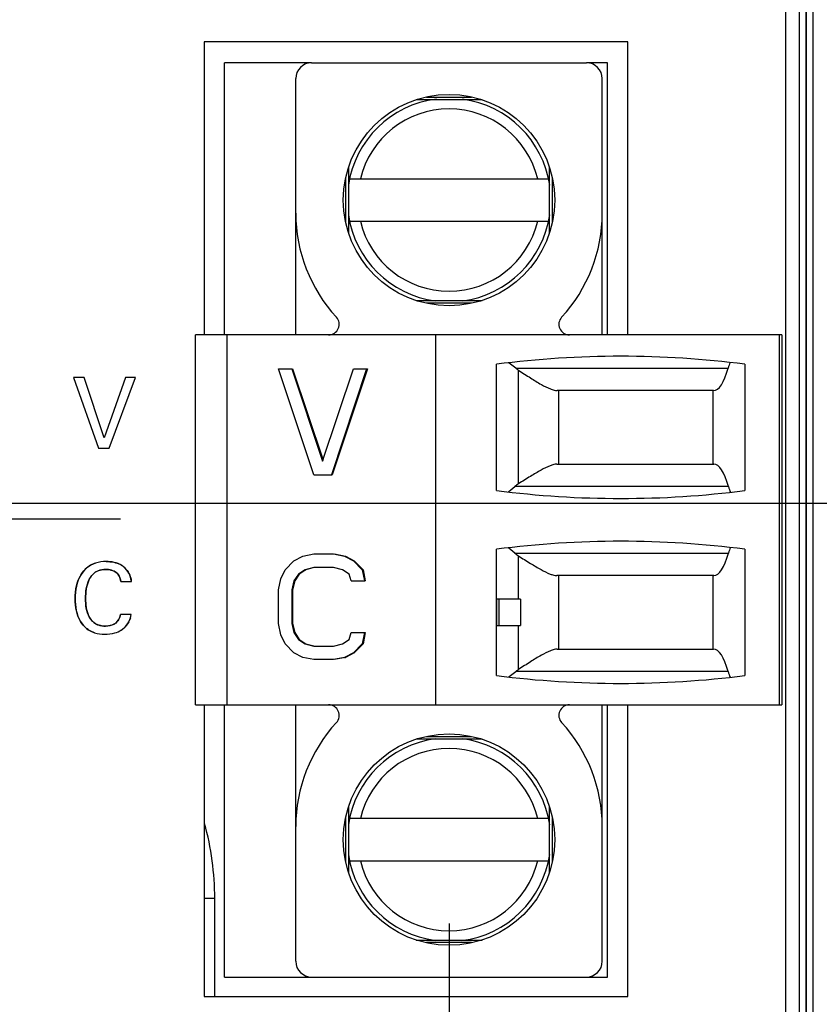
# Model space of a CAD drawing. Header units: inches. Extents: x 0 to 34, y 0 to 22.
# Tile 15 of 139: x 6.567 to 7.163, y 14.652 to 15.386. Entities that reach past the tile are written whole.
import ezdxf

# ---------------------------------------------------------------- set-up
doc = ezdxf.new("R2010")
doc.units = ezdxf.units.IN
doc.header["$LTSCALE"] = 1.87
doc.header["$MEASUREMENT"] = 0
doc.layers.get('0').update_dxf_attribs({"linetype": 'CONTINUOUS'})
doc.layers.add('02___PRT_ALL_AXES', color=7, linetype='CONTINUOUS')
doc.layers.add('DIMENSIONS', color=7, linetype='CONTINUOUS')
doc.styles.get("Standard").update_dxf_attribs({"font": 'txt', "width": 0.8})
doc.dimstyles.new('DIMSTYLE_1', dxfattribs={"dimtxt": 0.125, "dimasz": 0.18, "dimexe": 0.125, "dimexo": 0.0625, "dimgap": 0.03125, "dimtad": 0, "dimtih": 1, "dimtoh": 1, "dimdsep": 46, "dimtxsty": 'STANDARD', "dimblk": '_FILLED', "dimblk1": '_FILLED', "dimblk2": '_FILLED', "dimcen": 0.09, "dimazin": 2, "dimtp": 0.001, "dimtm": 0.001, "dimtfac": 1, "dimtofl": 0, "dimtmove": 0, "dimatfit": 3, "dimldrblk": '_FILLED', "dimfxl": 1, "dimtolj": 1, "dimarcsym": 0})

# ---------------------------------------------------------------- blocks, each defined once
blk = doc.blocks.new('*D14')
at = {"layer": 'DIMENSIONS', "color": 2, "linetype": 'CONTINUOUS'}
blk.add_line((7.22993, 17.80067), (5.38823, 17.80067), dxfattribs=at)
at = {"layer": 'DIMENSIONS', "color": 2, "linetype": 'CONTINUOUS', "insert": (5.32573, 17.86317), "char_height": 0.125, "width": 1.325, "attachment_point": 3, "line_spacing_factor": 0.9}
blk.add_mtext('88.11{\\ftxt.shx;\\W1.000000;\\H0.125000; }[3.469]', dxfattribs=at)
blk = doc.blocks.new('_FILLED')
at = {"color": 0, "linetype": 'BYBLOCK'}
blk.add_solid([(0, 0), (-1, 0.1736), (-1, -0.1736)], dxfattribs=at)
blk = doc.blocks.new('*D20')
at = {"layer": 'DIMENSIONS', "color": 2, "linetype": 'CONTINUOUS'}
blk.add_line((7.68498, 15.02548), (5.38823, 15.02548), dxfattribs=at)
at = {"layer": 'DIMENSIONS', "color": 2, "linetype": 'CONTINUOUS', "insert": (5.32573, 15.08798), "char_height": 0.125, "width": 1.225, "attachment_point": 3, "line_spacing_factor": 0.9}
blk.add_mtext('17.62{\\ftxt.shx;\\W1.000000;\\H0.125000; }[.694]', dxfattribs=at)
blk = doc.blocks.new('*D21')
at = {"layer": 'DIMENSIONS', "color": 2, "linetype": 'CONTINUOUS'}
for p, q in [((5.76869, 15.01381), (5.68094, 14.86756)), ((6.64248, 15.01381), (5.76869, 15.01381)), ((5.68094, 14.86756), (5.38823, 14.86756))]:
    blk.add_line(p, q, dxfattribs=at)
at = {"layer": 'DIMENSIONS', "color": 2, "linetype": 'CONTINUOUS', "insert": (5.32573, 14.93006), "char_height": 0.125, "width": 1.225, "attachment_point": 3, "line_spacing_factor": 0.9}
blk.add_mtext('17.33{\\ftxt.shx;\\W1.000000;\\H0.125000; }[.682]', dxfattribs=at)
blk = doc.blocks.new('*D22')
at = {"layer": 'DIMENSIONS', "color": 2, "linetype": 'CONTINUOUS'}
blk.add_line((7.68522, 15.98946), (5.38823, 15.98946), dxfattribs=at)
at = {"layer": 'DIMENSIONS', "color": 2, "linetype": 'CONTINUOUS', "insert": (5.32573, 16.05196), "char_height": 0.125, "width": 1.325, "attachment_point": 3, "line_spacing_factor": 0.9}
blk.add_mtext('42.11{\\ftxt.shx;\\W1.000000;\\H0.125000; }[1.658]', dxfattribs=at)
blk = doc.blocks.new('*D26')
at = {"layer": 'DIMENSIONS', "color": 2, "linetype": 'CONTINUOUS'}
blk.add_line((8.07229, 15.75194), (8.07229, 13.64417), dxfattribs=at)
at = {"layer": 'DIMENSIONS', "color": 2, "linetype": 'CONTINUOUS', "insert": (8.00979, 13.58167), "char_height": 0.125, "width": 1.325, "attachment_point": 3, "rotation": 90, "line_spacing_factor": 0.9}
blk.add_mtext('50.71{\\ftxt.shx;\\W1.000000;\\H0.125000; }[1.997]', dxfattribs=at)
blk = doc.blocks.new('*D28')
at = {"layer": 'DIMENSIONS', "color": 2, "linetype": 'CONTINUOUS'}
blk.add_line((6.88729, 14.71258), (6.88729, 13.64417), dxfattribs=at)
at = {"layer": 'DIMENSIONS', "color": 2, "linetype": 'CONTINUOUS', "insert": (6.82479, 13.58167), "char_height": 0.125, "width": 1.225, "attachment_point": 3, "rotation": 90, "line_spacing_factor": 0.9}
blk.add_mtext('20.61{\\ftxt.shx;\\W1.000000;\\H0.125000; }[.812]', dxfattribs=at)
blk = doc.blocks.new('*D32')
at = {"layer": 'DIMENSIONS', "color": 2, "linetype": 'CONTINUOUS'}
blk.add_line((9.49639, 15.40217), (5.38823, 15.40217), dxfattribs=at)
at = {"layer": 'DIMENSIONS', "color": 2, "linetype": 'CONTINUOUS', "insert": (5.32573, 15.46467), "char_height": 0.125, "width": 1.325, "attachment_point": 3, "line_spacing_factor": 0.9}
blk.add_mtext('27.19{\\ftxt.shx;\\W1.000000;\\H0.125000; }[1.071]', dxfattribs=at)
blk = doc.blocks.new('*D33')
at = {"layer": 'DIMENSIONS', "color": 2, "linetype": 'CONTINUOUS'}
blk.add_line((9.55889, 15.21466), (9.55889, 13.64417), dxfattribs=at)
at = {"layer": 'DIMENSIONS', "color": 2, "linetype": 'CONTINUOUS', "insert": (9.49639, 13.58167), "char_height": 0.125, "width": 1.325, "attachment_point": 3, "rotation": 90, "line_spacing_factor": 0.9}
blk.add_mtext('88.47{\\ftxt.shx;\\W1.000000;\\H0.125000; }[3.483]', dxfattribs=at)

msp = doc.modelspace()

# ---------------------------------------------------------------- linework, layer by layer
at = {"color": 7, "linetype": 'CONTINUOUS'}
for p, q in [((7.14817, 17.68459), (7.14817, 14.44774)), ((7.15309, 17.68459), (7.15309, 14.44774)), ((7.15344, 17.68459), (7.15344, 14.44774)), ((7.15836, 17.68459), (7.15836, 14.44774)), ((6.70498, 15.36936), (6.70498, 15.15106)), ((7.02041, 15.36936), (6.70498, 15.36936)), ((7.02041, 15.15106), (7.02041, 15.36936)), ((6.78492, 15.35382), (6.98965, 15.35382)), ((6.77311, 15.15106), (6.77311, 15.34201)), ((7.00146, 15.15106), (7.00146, 15.34201)), ((6.91187, 15.32626), (6.8627, 15.32626)), ((6.87046, 15.32823), (6.90411, 15.32823)), ((6.81248, 15.27604), (6.81248, 15.22687)), ((6.96209, 15.22687), (6.96209, 15.27604)), ((6.81051, 15.23459), (6.81051, 15.26832)), ((6.81315, 15.26721), (6.96142, 15.26721)), ((6.96406, 15.26833), (6.96406, 15.23459)), ((6.81315, 15.23571), (6.96142, 15.23571)), ((6.8627, 15.17665), (6.91187, 15.17665)), ((6.90412, 15.17469), (6.87046, 15.17469)), ((6.69831, 14.87547), (6.69831, 15.15106)), ((7.13532, 15.15106), (6.69831, 15.15106)), ((6.72193, 14.87547), (6.72193, 15.15106)), ((6.87744, 14.87547), (6.87744, 15.15106)), ((7.13335, 14.87547), (7.13335, 15.15106)), ((7.13532, 15.15106), (7.13532, 14.87547)), ((6.78656, 15.04693), (6.76032, 15.12567)), ((6.76032, 15.12567), (6.77074, 15.12567)), ((6.77016, 15.12567), (6.79313, 15.05698)), ((6.77074, 15.12567), (6.79341, 15.05784)), ((6.79313, 15.05698), (6.81609, 15.12567)), ((6.82593, 15.12567), (6.79969, 15.04693)), ((6.82651, 15.12567), (6.80026, 15.04693)), ((6.81609, 15.12567), (6.82651, 15.12567)), ((6.92272, 15.03512), (6.92272, 15.12921)), ((6.93706, 15.12622), (6.93219, 15.13003)), ((6.93706, 15.12622), (7.09524, 15.12622)), ((6.93902, 15.04006), (6.93902, 15.1248)), ((7.10776, 15.12921), (7.10776, 15.03512)), ((6.60747, 15.11928), (6.62621, 15.06664)), ((6.61556, 15.11928), (6.60747, 15.11928)), ((6.63051, 15.07429), (6.61556, 15.11928)), ((6.64625, 15.11928), (6.63051, 15.07429)), ((6.63423, 15.06664), (6.65362, 15.11928)), ((6.65362, 15.11928), (6.64625, 15.11928)), ((7.08427, 15.10953), (6.96782, 15.10953)), ((6.96878, 15.10953), (6.96878, 15.0548)), ((7.08414, 15.0548), (7.08414, 15.10953)), ((6.62621, 15.06664), (6.63423, 15.06664)), ((6.96763, 15.0548), (7.08443, 15.0548)), ((6.78656, 15.04693), (6.80026, 15.04693)), ((6.93174, 15.03434), (6.93636, 15.03811)), ((7.0954, 15.03811), (6.93636, 15.03811)), ((6.93636, 14.98842), (6.93174, 14.9922)), ((6.7718, 14.98285), (6.77836, 14.9862)), ((6.77836, 14.9862), (6.78656, 14.98787)), ((6.78656, 14.98787), (6.80133, 14.98787)), ((6.80133, 14.98787), (6.80953, 14.9862)), ((6.8019, 14.98787), (6.81011, 14.9862)), ((6.80953, 14.9862), (6.81609, 14.98285)), ((6.80953, 14.9862), (6.81011, 14.9862)), ((6.81011, 14.9862), (6.81667, 14.98285)), ((6.92272, 14.89732), (6.92272, 14.99142)), ((6.93636, 14.98842), (7.0954, 14.98842)), ((6.93902, 14.95421), (6.93902, 14.98647)), ((7.10776, 14.99142), (7.10776, 14.89732)), ((6.76524, 14.97615), (6.7718, 14.98285)), ((6.78656, 14.97782), (6.78, 14.97615)), ((6.7866, 14.97768), (6.78058, 14.97615)), ((6.80133, 14.97782), (6.78656, 14.97782)), ((6.80789, 14.97615), (6.80133, 14.97782)), ((6.81609, 14.98285), (6.82265, 14.97615)), ((6.81609, 14.98285), (6.81667, 14.98285)), ((6.81667, 14.98285), (6.82323, 14.97615)), ((6.76196, 14.96945), (6.76524, 14.97615)), ((6.77508, 14.9728), (6.7718, 14.96777)), ((6.77566, 14.9728), (6.77238, 14.96777)), ((6.78, 14.97615), (6.77508, 14.9728)), ((6.77508, 14.9728), (6.77566, 14.9728)), ((6.78058, 14.97615), (6.77566, 14.9728)), ((6.78, 14.97615), (6.78058, 14.97615)), ((6.81281, 14.9728), (6.80789, 14.97615)), ((6.81445, 14.96777), (6.81281, 14.9728)), ((6.82265, 14.97615), (6.82429, 14.96777)), ((6.82265, 14.97615), (6.82323, 14.97615)), ((6.82323, 14.97615), (6.82487, 14.96777)), ((7.08443, 14.97173), (6.96763, 14.97173)), ((6.96878, 14.97173), (6.96878, 14.91701)), ((7.08414, 14.91701), (7.08414, 14.97173)), ((6.64285, 14.9673), (6.65066, 14.9673)), ((6.76032, 14.96107), (6.76196, 14.96945)), ((6.7718, 14.96777), (6.77016, 14.96107)), ((6.77238, 14.96777), (6.77074, 14.96107)), ((6.7718, 14.96777), (6.77238, 14.96777)), ((6.81445, 14.96777), (6.82487, 14.96777)), ((6.76032, 14.93594), (6.76032, 14.96107)), ((6.77016, 14.96107), (6.77016, 14.93594)), ((6.77016, 14.96107), (6.77074, 14.96107)), ((6.77074, 14.96107), (6.77074, 14.93594)), ((6.92284, 14.93453), (6.92284, 14.95421)), ((6.94044, 14.95421), (6.92284, 14.95421)), ((6.92469, 14.93453), (6.92469, 14.95421)), ((6.94044, 14.95421), (6.94044, 14.93453)), ((6.65051, 14.94272), (6.64249, 14.94272)), ((6.65002, 14.94029), (6.65051, 14.94272)), ((6.64872, 14.93719), (6.65002, 14.94029)), ((6.76196, 14.92756), (6.76032, 14.93594)), ((6.77016, 14.93594), (6.7718, 14.92924)), ((6.77016, 14.93594), (6.77074, 14.93594)), ((6.77074, 14.93594), (6.77238, 14.92924)), ((6.92284, 14.93453), (6.94044, 14.93453)), ((6.93902, 14.90174), (6.93902, 14.93453)), ((6.64306, 14.93113), (6.64521, 14.93276)), ((6.76524, 14.92086), (6.76196, 14.92756)), ((6.7718, 14.92924), (6.77508, 14.92421)), ((6.7718, 14.92924), (6.77238, 14.92924)), ((6.77238, 14.92924), (6.77566, 14.92421)), ((6.81281, 14.92421), (6.81445, 14.92924)), ((6.81445, 14.92924), (6.82487, 14.92924)), ((6.82429, 14.92924), (6.82265, 14.92086)), ((6.82487, 14.92924), (6.82323, 14.92086)), ((6.7718, 14.91416), (6.76524, 14.92086)), ((6.77508, 14.92421), (6.78, 14.92086)), ((6.77508, 14.92421), (6.77566, 14.92421)), ((6.77566, 14.92421), (6.78058, 14.92086)), ((6.78, 14.92086), (6.78656, 14.91919)), ((6.78, 14.92086), (6.78058, 14.92086)), ((6.78058, 14.92086), (6.7866, 14.91932)), ((6.78656, 14.91919), (6.80133, 14.91919)), ((6.80133, 14.91919), (6.80789, 14.92086)), ((6.80789, 14.92086), (6.81281, 14.92421)), ((6.82265, 14.92086), (6.81609, 14.91416)), ((6.82323, 14.92086), (6.81667, 14.91416)), ((6.82265, 14.92086), (6.82323, 14.92086)), ((6.77836, 14.91081), (6.7718, 14.91416)), ((6.81609, 14.91416), (6.80953, 14.91081)), ((6.81667, 14.91416), (6.81011, 14.91081)), ((6.81609, 14.91416), (6.81667, 14.91416)), ((6.96782, 14.91701), (7.08427, 14.91701)), ((6.78656, 14.90913), (6.77836, 14.91081)), ((6.80133, 14.90913), (6.78656, 14.90913)), ((6.80953, 14.91081), (6.80133, 14.90913)), ((6.81011, 14.91081), (6.8019, 14.90913)), ((6.80953, 14.91081), (6.81011, 14.91081)), ((6.93219, 14.89651), (6.93706, 14.90032)), ((7.09524, 14.90032), (6.93706, 14.90032)), ((6.69831, 14.87547), (7.13532, 14.87547)), ((6.70498, 14.87547), (6.70498, 14.65826)), ((6.77311, 14.68453), (6.77311, 14.87547)), ((7.00146, 14.68453), (7.00146, 14.87547)), ((7.02041, 14.65826), (7.02041, 14.87547)), ((6.91187, 14.84988), (6.8627, 14.84988)), ((6.87046, 14.85185), (6.90412, 14.85185)), ((6.81248, 14.79967), (6.81248, 14.75049)), ((6.96209, 14.75049), (6.96209, 14.79967)), ((6.81051, 14.75821), (6.81051, 14.79195)), ((6.96142, 14.79083), (6.81315, 14.79083)), ((6.96406, 14.79194), (6.96406, 14.75821)), ((6.81315, 14.75933), (6.96142, 14.75933)), ((6.71276, 14.73114), (6.70498, 14.73114)), ((6.71276, 14.65826), (6.71276, 14.73114)), ((6.8627, 14.70028), (6.91187, 14.70028)), ((6.90411, 14.69831), (6.87046, 14.69831)), ((6.78492, 14.67272), (6.98965, 14.67272)), ((6.70498, 14.65826), (7.02041, 14.65826))]:
    msp.add_line(p, q, dxfattribs=at)
at = {"color": 6, "linetype": 'CONTINUOUS'}
for p, q in [((6.71996, 15.15106), (6.71996, 15.35382)), ((6.78492, 15.35382), (6.71996, 15.35382)), ((7.0054, 15.35382), (6.98965, 15.35382)), ((7.0054, 15.15106), (7.0054, 15.35382)), ((6.71996, 14.67272), (6.71996, 14.87547)), ((7.0054, 14.67272), (7.0054, 14.87547)), ((6.71996, 14.67272), (6.78492, 14.67272)), ((6.98965, 14.67272), (7.0054, 14.67272))]:
    msp.add_line(p, q, dxfattribs=at)
at = {"color": 40, "linetype": 'CONTINUOUS'}
for p, q in [((6.64115, 14.93881), (6.64197, 14.94065)), ((6.64197, 14.94065), (6.64249, 14.94272)), ((6.63141, 14.93406), (6.63479, 14.93445)), ((6.63479, 14.93445), (6.63772, 14.93554)), ((6.63994, 14.93719), (6.64115, 14.93881)), ((6.65002, 14.94029), (6.64972, 14.93938))]:
    msp.add_line(p, q, dxfattribs=at)
at = {"color": 7, "linetype": 'CONTINUOUS'}
for centre in [(6.88729, 15.25146), (6.88729, 14.77508)]:
    msp.add_circle(centre, 0.07874, dxfattribs=at)
for centre, radius, start, end in [((6.78492, 15.34201), 0.01181, 90, 180), ((6.98965, 15.34201), 0.01181, 0, 90), ((6.88729, 15.25146), 0.07579, 97.13167, 171.65046), ((6.88729, 15.25146), 0.07579, 8.34847, 82.32429), ((6.88729, 15.25146), 0.06791, 13.40802, 166.59198), ((6.88729, 15.24171), 0.11417, 180, 222.70409), ((6.88729, 15.24171), 0.11417, 317.29591, 360), ((6.88729, 15.25146), 0.07579, 188.34847, 262.32429), ((6.88729, 15.25146), 0.06791, 193.40802, 346.59198), ((6.88729, 15.25146), 0.07579, 277.67571, 351.65046), ((6.7976, 15.15894), 0.00787, 270, 42.70409), ((6.97697, 15.15894), 0.00787, 137.29591, 270), ((7.01524, 14.40743), 0.72769, 82.69555, 97.30445), ((6.87059, 15.04907), 0.10172, 52.73346, 53.00404), ((6.95296, 15.14611), 0.02546, 231.38236, 236.82551), ((6.95259, 15.01872), 0.02529, 122.44499, 129.92496), ((7.01524, 15.7569), 0.72769, 262.69555, 277.30445), ((6.87003, 15.11222), 0.09936, 308.13049, 308.39104), ((7.01524, 14.26963), 0.72769, 82.69555, 97.30445), ((6.87005, 14.91433), 0.09934, 51.60885, 51.86951), ((6.95259, 15.00782), 0.02529, 230.07504, 237.55501), ((6.6364, 14.96615), 0.01431, 4.61083, 12.30904), ((6.63371, 14.94547), 0.01714, 312.1189, 331.104), ((7.01524, 15.61911), 0.72769, 262.69555, 277.30445), ((6.95296, 14.88042), 0.02546, 123.17449, 128.61764), ((6.87058, 14.97748), 0.10175, 306.99595, 307.26643), ((6.7976, 14.8676), 0.00787, 317.29591, 90), ((6.97697, 14.8676), 0.00787, 90, 222.70409), ((6.88729, 14.78483), 0.11417, 137.29591, 180), ((6.88729, 14.78483), 0.11417, 0, 42.70409), ((6.88729, 14.77508), 0.07579, 97.67571, 171.65153), ((6.88729, 14.77508), 0.07579, 8.34954, 82.32429), ((6.88729, 14.77508), 0.06791, 13.40802, 166.59198), ((6.50129, 14.73114), 0.21147, 0, 15.35504), ((6.88729, 14.77508), 0.07579, 188.34954, 262.32429), ((6.88729, 14.77508), 0.06791, 193.40802, 346.59198), ((6.88729, 14.77508), 0.07579, 277.13167, 351.65153), ((6.78492, 14.68453), 0.01181, 180, 270), ((6.98965, 14.68453), 0.01181, 270, 360)]:
    msp.add_arc(centre, radius, start, end, dxfattribs=at)
at = {"color": 40, "linetype": 'CONTINUOUS'}
for centre, radius, start, end in [((6.63697, 14.96621), 0.01374, 4.54441, 6.61269), ((6.63474, 14.94491), 0.01597, 331.08697, 339.7464), ((6.63461, 14.94445), 0.01578, 299.05932, 308.99556)]:
    msp.add_arc(centre, radius, start, end, dxfattribs=at)
at = {"color": 7, "linetype": 'CONTINUOUS'}
for centre, major_axis, start_param, end_param in [((7.08427, 15.16858), (0, 0.05906), -3.141593, -2.370847), ((7.1011, 15.10362), (0, 0.0315), 0.545915, 0.770746), ((7.08443, 14.99575), (0, 0.05906), -0.770746, 0), ((7.10125, 15.06071), (0, 0.0315), -3.912338, -3.688548), ((7.10125, 14.96583), (0, 0.0315), 0.546955, 0.770746), ((7.08443, 15.03079), (0, 0.05906), -3.141593, -2.370847), ((7.08427, 14.85795), (0, 0.05906), -0.770746, 0), ((7.1011, 14.92291), (0, 0.0315), -3.912338, -3.687508)]:
    msp.add_ellipse(centre, major_axis=major_axis, ratio=0.266667, start_param=start_param, end_param=end_param, dxfattribs=at)
for points, knots in [([(6.93902, 15.1248), (6.94201, 15.12284), (6.94762, 15.11917), (6.95547, 15.11435), (6.96133, 15.11125), (6.96533, 15.10983), (6.96706, 15.10953), (6.96782, 15.10953)], [0, 0, 0, 0, 0.326648, 0.612395, 0.841475, 0.929998, 1, 1, 1, 1]), ([(6.96763, 15.0548), (6.96686, 15.0548), (6.96513, 15.05451), (6.96114, 15.05315), (6.95532, 15.05016), (6.94755, 15.0455), (6.94199, 15.04195), (6.93902, 15.04006)], [0, 0, 0, 0, 0.071196, 0.160439, 0.38973, 0.67465, 1, 1, 1, 1]), ([(6.93902, 14.98647), (6.94199, 14.98459), (6.94755, 14.98104), (6.95532, 14.97638), (6.96114, 14.97339), (6.96513, 14.97202), (6.96686, 14.97173), (6.96763, 14.97173)], [0, 0, 0, 0, 0.32535, 0.61027, 0.839562, 0.928804, 1, 1, 1, 1]), ([(6.62388, 14.98106), (6.62263, 14.98065), (6.61835, 14.97881), (6.6105, 14.97077), (6.60874, 14.96078), (6.60874, 14.95461)], [0, 0, 0, 0, 0.121469, 0.426636, 1, 1, 1, 1]), ([(6.65038, 14.9692), (6.64952, 14.97316), (6.64444, 14.98091), (6.63586, 14.98223), (6.63177, 14.98223)], [0, 0, 0, 0, 0.493797, 1, 1, 1, 1]), ([(6.61653, 14.95469), (6.61653, 14.95948), (6.61729, 14.96695), (6.62352, 14.97514), (6.62882, 14.9764), (6.63148, 14.9764)], [0, 0, 0, 0, 0.488878, 0.728885, 1, 1, 1, 1]), ([(6.63148, 14.9764), (6.63486, 14.9764), (6.64097, 14.97453), (6.64256, 14.96914), (6.64285, 14.9673)], [0, 0, 0, 0, 0.644323, 1, 1, 1, 1]), ([(6.60874, 14.95461), (6.60874, 14.94875), (6.61028, 14.93921), (6.61777, 14.93138), (6.62196, 14.92959), (6.62324, 14.92918)], [0, 0, 0, 0, 0.565525, 0.871682, 1, 1, 1, 1]), ([(6.63141, 14.93406), (6.62887, 14.93406), (6.6239, 14.93503), (6.61725, 14.94248), (6.61653, 14.94991), (6.61653, 14.95469)], [0, 0, 0, 0, 0.267019, 0.497887, 1, 1, 1, 1]), ([(6.64249, 14.94272), (6.64224, 14.94134), (6.64164, 14.93931), (6.64038, 14.93766), (6.63994, 14.93719)], [0, 0, 0, 0, 0.68487, 1, 1, 1, 1]), ([(6.96782, 14.91701), (6.96706, 14.91701), (6.96533, 14.9167), (6.96133, 14.91529), (6.95547, 14.91219), (6.94762, 14.90737), (6.94201, 14.90369), (6.93902, 14.90174)], [0, 0, 0, 0, 0.070003, 0.158526, 0.387605, 0.673352, 1, 1, 1, 1])]:
    msp.add_open_spline(points, degree=3, knots=knots, dxfattribs=at)
at = {"color": 40, "linetype": 'CONTINUOUS'}
for points, knots in [([(6.6129, 14.97205), (6.61301, 14.97222), (6.6143, 14.97433), (6.61594, 14.97624), (6.61768, 14.97768)], [0, 0, 0, 0, 0.083689, 1, 1, 1, 1]), ([(6.61768, 14.97768), (6.61849, 14.97835), (6.62044, 14.97971), (6.62263, 14.98065), (6.6239, 14.98106)], [0, 0, 0, 0, 0.442939, 1, 1, 1, 1]), ([(6.64258, 14.9799), (6.64294, 14.9797), (6.6444, 14.97881), (6.64571, 14.97764), (6.64658, 14.97665)], [0, 0, 0, 0, 0.245334, 1, 1, 1, 1]), ([(6.62165, 14.97236), (6.6207, 14.97131), (6.61966, 14.96974), (6.61888, 14.96806), (6.61871, 14.96767)], [0, 0, 0, 0, 0.770567, 1, 1, 1, 1]), ([(6.6259, 14.97535), (6.62516, 14.97505), (6.6236, 14.97424), (6.62229, 14.97307), (6.62165, 14.97236)], [0, 0, 0, 0, 0.454147, 1, 1, 1, 1]), ([(6.64172, 14.97114), (6.64147, 14.97163), (6.64085, 14.97266), (6.63999, 14.97351), (6.63946, 14.97392)], [0, 0, 0, 0, 0.45429, 1, 1, 1, 1]), ([(6.6187, 14.94213), (6.61893, 14.94162), (6.61975, 14.94004), (6.62084, 14.93859), (6.6217, 14.93771)], [0, 0, 0, 0, 0.310699, 1, 1, 1, 1]), ([(6.61724, 14.93241), (6.6155, 14.93384), (6.61393, 14.93569), (6.6127, 14.93774), (6.61264, 14.93785)], [0, 0, 0, 0, 0.945921, 1, 1, 1, 1]), ([(6.6217, 14.93771), (6.6224, 14.93701), (6.62373, 14.93594), (6.62527, 14.93522), (6.62594, 14.93497)], [0, 0, 0, 0, 0.580551, 1, 1, 1, 1]), ([(6.62323, 14.92918), (6.62195, 14.92959), (6.61984, 14.93049), (6.61797, 14.93181), (6.61724, 14.93241)], [0, 0, 0, 0, 0.584888, 1, 1, 1, 1])]:
    msp.add_open_spline(points, degree=3, knots=knots, dxfattribs=at)
at = {"color": 7, "linetype": 'CONTINUOUS'}
for points in [[(6.63177, 14.98223), (6.62914, 14.98223), (6.62642, 14.98188), (6.62388, 14.98106)], [(6.63994, 14.93719), (6.63783, 14.93501), (6.63444, 14.93406), (6.63141, 14.93406)], [(6.62324, 14.92918), (6.62568, 14.9284), (6.6283, 14.92807), (6.63083, 14.92807)], [(6.63083, 14.92807), (6.63336, 14.92807), (6.63598, 14.92835), (6.63845, 14.92908)], [(6.63845, 14.92908), (6.64007, 14.92955), (6.64163, 14.93022), (6.64306, 14.93113)]]:
    msp.add_open_spline(points, degree=3, dxfattribs=at)
at = {"color": 40, "linetype": 'CONTINUOUS'}
for points in [[(6.63177, 14.98223), (6.6337, 14.98223), (6.63568, 14.98208), (6.6376, 14.98169)], [(6.6376, 14.98169), (6.63934, 14.98132), (6.64103, 14.98075), (6.64258, 14.9799)], [(6.60978, 14.96416), (6.61044, 14.96693), (6.61145, 14.96961), (6.6129, 14.97205)], [(6.63148, 14.9764), (6.62961, 14.9764), (6.62766, 14.97607), (6.6259, 14.97535)], [(6.63594, 14.97572), (6.63448, 14.97618), (6.63293, 14.9764), (6.63148, 14.9764)], [(6.63946, 14.97392), (6.63845, 14.97472), (6.63723, 14.97531), (6.63594, 14.97572)], [(6.64285, 14.9673), (6.64264, 14.9686), (6.6423, 14.96994), (6.64172, 14.97114)], [(6.64658, 14.97665), (6.64776, 14.97531), (6.64874, 14.97376), (6.64944, 14.97212)], [(6.64944, 14.97212), (6.65004, 14.97072), (6.65044, 14.96925), (6.65061, 14.96779)], [(6.60874, 14.95461), (6.60874, 14.95777), (6.60904, 14.96103), (6.60978, 14.96416)], [(6.61871, 14.96767), (6.61788, 14.96575), (6.61735, 14.96372), (6.61702, 14.96165)], [(6.61702, 14.96165), (6.61665, 14.95935), (6.61653, 14.95699), (6.61653, 14.95469)], [(6.6097, 14.94543), (6.60901, 14.94844), (6.60874, 14.95157), (6.60874, 14.95461)], [(6.61653, 14.95469), (6.61653, 14.95246), (6.61664, 14.95017), (6.617, 14.94793)], [(6.61264, 14.93785), (6.61125, 14.94019), (6.61031, 14.94277), (6.6097, 14.94543)], [(6.617, 14.94793), (6.61732, 14.94592), (6.61785, 14.94395), (6.6187, 14.94213)], [(6.62594, 14.93497), (6.62768, 14.93433), (6.62958, 14.93406), (6.63141, 14.93406)], [(6.63772, 14.93554), (6.63854, 14.93598), (6.6393, 14.93653), (6.63994, 14.93719)], [(6.64872, 14.93719), (6.64766, 14.93528), (6.64622, 14.93355), (6.64454, 14.93219)], [(6.62324, 14.92918), (6.62324, 14.92918), (6.62323, 14.92918), (6.62323, 14.92918)], [(6.63845, 14.92908), (6.63845, 14.92908), (6.63844, 14.92907), (6.63844, 14.92907)]]:
    msp.add_open_spline(points, degree=3, dxfattribs=at)
at = {"layer": '02___PRT_ALL_AXES', "color": 7, "linetype": 'CONTINUOUS'}
msp.add_line((7.13813, 14.45156), (7.13813, 17.68204), dxfattribs=at)

# ---------------------------------------------------------------- dimensions: what is measured, and where the dimension line sits
at = {"layer": 'DIMENSIONS', "color": 2, "linetype": 'CONTINUOUS'}
for feature_location, offset, dtype, origin, picture, middle in [((7.22993, 17.80067), (-1.8417, 0), 0, (7.29243, 14.33167), '*D14', (4.66323, 17.80067)), ((7.68522, 15.98946), (-2.29699, 0), 0, (7.74772, 14.33167), '*D22', (4.66323, 15.98946)), ((8.07229, 15.75194), (0, -2.10778), 1, (6.07573, 15.81444), '*D26', (8.07229, 12.91917)), ((9.49639, 15.40217), (-4.10815, 0), 0, (9.55889, 14.33167), '*D32', (4.66323, 15.40217)), ((9.55889, 15.21466), (0, -1.5705), 1, (6.07573, 15.27716), '*D33', (9.55889, 12.91917)), ((7.68498, 15.02548), (-2.29675, 0), 0, (7.74748, 14.33167), '*D20', (4.71323, 15.02548)), ((6.64248, 15.01381), (-1.25425, -0.14625), 0, (6.70498, 14.33167), '*D21', (4.71323, 14.86756)), ((6.88729, 14.71258), (0, -1.06841), 1, (6.07573, 14.77508), '*D28', (6.88729, 12.96917))]:
    dim = msp.add_ordinate_dim(feature_location=feature_location, offset=offset, dtype=dtype, origin=origin, dimstyle='DIMSTYLE_1', dxfattribs=at)
    dim.commit()
    dim.dimension.update_dxf_attribs({"geometry": picture, "text_midpoint": middle})

doc.saveas('drawing.dxf')
